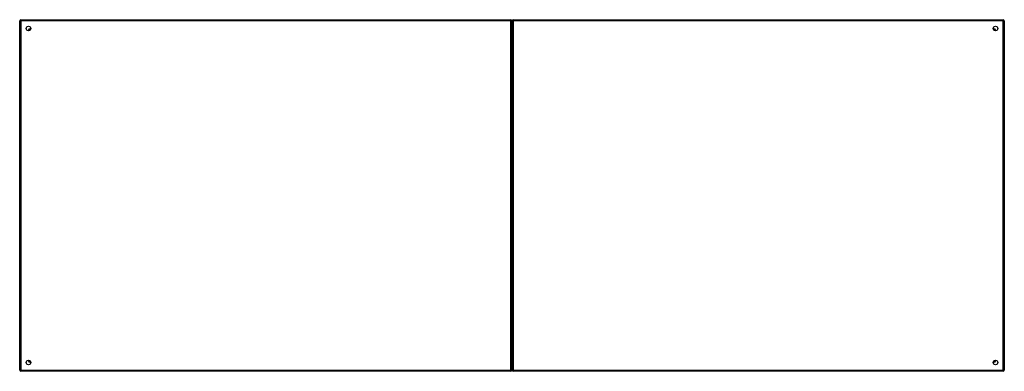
# Model space of a CAD drawing. Header units: inches. Extents: x 59 to 143, y 38.3 to 68.3.
import ezdxf

# ---------------------------------------------------------------- set-up
doc = ezdxf.new("R2010")
doc.units = ezdxf.units.IN
doc.header["$MEASUREMENT"] = 0
doc.layers.add('Visible Edges(ANSI)', color=7, linetype='Continuous', lineweight=25)
doc.layers.add('Visible Tangent Edges(ANSI)', color=7, linetype='Continuous', lineweight=25)

msp = doc.modelspace()

# ---------------------------------------------------------------- linework, layer by layer
at = {"layer": 'Visible Edges(ANSI)'}
for p, q in [((59.05, 38.38), (59.05, 68.182)), ((59.149, 68.281), (100.951, 68.281)), ((101.05, 38.38), (101.05, 68.182)), ((101.05, 68.182), (101.05, 38.38)), ((101.149, 68.281), (142.951, 68.281)), ((143.05, 68.182), (143.05, 38.38)), ((59.916, 67.384), (59.916, 67.374)), ((59.957, 67.415), (59.947, 67.415)), ((142.153, 67.415), (142.143, 67.415)), ((142.184, 67.374), (142.184, 67.384)), ((59.916, 39.187), (59.916, 39.178)), ((59.947, 39.147), (59.957, 39.147)), ((142.143, 39.147), (142.153, 39.147)), ((142.184, 39.178), (142.184, 39.187)), ((100.951, 38.281), (59.149, 38.281)), ((142.951, 38.281), (101.149, 38.281))]:
    msp.add_line(p, q, dxfattribs=at)
for centre in [(59.8, 67.531), (142.3, 67.531), (59.8, 39.031), (142.3, 39.031)]:
    msp.add_circle(centre, 0.195, dxfattribs=at)
for centre, radius, start, end in [((59.149, 68.182), 0.099, 90, 180), ((100.951, 68.182), 0.099, 0, 90), ((101.149, 68.182), 0.099, 90, 180), ((142.951, 68.182), 0.099, 0, 90), ((59.947, 67.384), 0.031, 90, 180), ((142.153, 67.384), 0.031, 0, 90), ((59.947, 39.178), 0.031, 180, 270), ((142.153, 39.178), 0.031, 270, 0), ((59.149, 38.38), 0.099, 180, 270), ((100.951, 38.38), 0.099, 270, 0), ((101.149, 38.38), 0.099, 180, 270), ((142.951, 38.38), 0.099, 270, 0)]:
    msp.add_arc(centre, radius, start, end, dxfattribs=at)
at = {"layer": 'Visible Tangent Edges(ANSI)'}
for p, q in [((59.05, 68.182), (59.149, 68.182)), ((59.149, 68.182), (59.149, 68.281)), ((59.149, 68.182), (59.149, 38.38)), ((100.951, 68.182), (59.149, 68.182)), ((100.951, 68.281), (100.951, 68.182)), ((100.951, 68.182), (101.05, 68.182)), ((100.951, 38.38), (100.951, 68.182)), ((101.05, 68.182), (101.149, 68.182)), ((101.149, 68.182), (101.149, 68.281)), ((101.149, 68.182), (101.149, 38.38)), ((142.951, 68.182), (101.149, 68.182)), ((142.951, 68.281), (142.951, 68.182)), ((142.951, 68.182), (143.05, 68.182)), ((142.951, 38.38), (142.951, 68.182)), ((59.817, 67.514), (59.947, 67.415)), ((59.916, 67.384), (59.817, 67.514)), ((59.817, 67.514), (59.994, 67.514)), ((59.817, 67.514), (59.817, 67.407)), ((59.817, 67.337), (59.817, 67.407)), ((142.106, 67.514), (142.283, 67.514)), ((142.153, 67.415), (142.283, 67.514)), ((142.283, 67.514), (142.184, 67.384)), ((142.283, 67.407), (142.283, 67.514)), ((142.283, 67.407), (142.283, 67.337)), ((59.817, 39.155), (59.817, 39.225)), ((59.817, 39.048), (59.916, 39.178)), ((59.817, 39.155), (59.817, 39.048)), ((59.947, 39.147), (59.817, 39.048)), ((59.994, 39.048), (59.817, 39.048)), ((142.283, 39.048), (142.106, 39.048)), ((142.283, 39.048), (142.153, 39.147)), ((142.184, 39.178), (142.283, 39.048)), ((142.283, 39.225), (142.283, 39.155)), ((142.283, 39.048), (142.283, 39.155)), ((59.149, 38.38), (59.05, 38.38)), ((59.149, 38.38), (100.951, 38.38)), ((59.149, 38.281), (59.149, 38.38)), ((100.951, 38.38), (100.951, 38.281)), ((101.05, 38.38), (100.951, 38.38)), ((101.149, 38.38), (101.05, 38.38)), ((101.149, 38.38), (142.951, 38.38)), ((101.149, 38.281), (101.149, 38.38)), ((142.951, 38.38), (142.951, 38.281)), ((143.05, 38.38), (142.951, 38.38))]:
    msp.add_line(p, q, dxfattribs=at)

doc.saveas('drawing.dxf')
